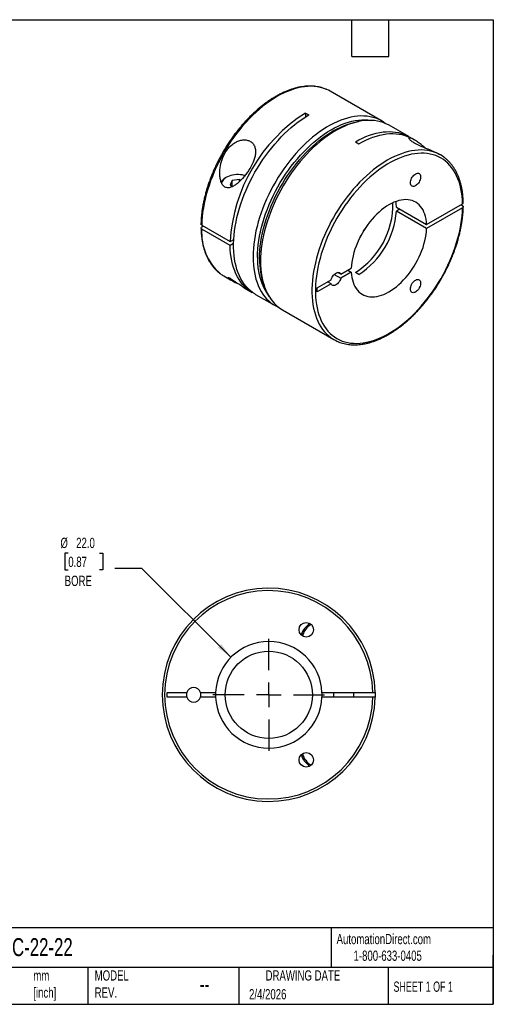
# Model space of a CAD drawing. Header units: millimetres. Extents: x 6 to 273, y 6 to 210.
# Tile 2 of 2: x 175 to 273, y 6 to 210. Entities that reach past the tile are written whole.
import ezdxf

# ---------------------------------------------------------------- set-up
doc = ezdxf.new("R2010")
doc.units = ezdxf.units.MM
doc.linetypes.add('SLD-Center', pattern=[19.05, 15.24, -1.27, 1.27, -1.27])
doc.linetypes.add('SLD-Solid', pattern=[0])
doc.layers.add('CENTER', color=40, linetype='SLD-Center')
doc.layers.add('DIMENSIONS', color=140, linetype='SLD-Solid', lineweight=25)
doc.layers.add('TEXT', color=140, linetype='SLD-Solid', lineweight=25)
doc.styles.add('SLDTEXTSTYLE0', font='TXT', dxfattribs={"width": 0.7})
doc.styles.add('SLDTEXTSTYLE1', font='TXT', dxfattribs={"width": 0.65})
doc.dimstyles.new('SLDDIMSTYLE2', dxfattribs={"dimtxt": 2.158008, "dimasz": 3.302, "dimexe": 0, "dimexo": 0.0625, "dimgap": 0.539502, "dimtad": 0, "dimtih": 1, "dimtoh": 1, "dimdec": 1, "dimrnd": 1e-09, "dimzin": 4, "dimdsep": 46, "dimtxsty": 'SLDTEXTSTYLE0', "dimsah": 1, "dimcen": 0, "dimadec": 0, "dimazin": 1, "dimtfac": 1, "dimtdec": 1, "dimtofl": 0, "dimtmove": 0, "dimatfit": 3, "dimfxl": 0, "dimfrac": 2, "dimtolj": 1, "dimtzin": 12, "dimarcsym": 0})

# ---------------------------------------------------------------- blocks, each defined once
blk = doc.blocks.new('_D_2')
at = {"layer": 'DIMENSIONS'}
for p, q in [((185.28, 99.42), (184.56, 99.42)), ((184.56, 99.42), (184.56, 95.99)), ((191.7, 99.42), (192.42, 99.42)), ((192.42, 99.42), (192.42, 95.99)), ((184.56, 95.99), (185.28, 95.99)), ((192.42, 95.99), (191.7, 95.99)), ((200.47, 96.28), (194.91, 96.28)), ((218.88, 77.98), (200.47, 96.28))]:
    blk.add_line(p, q, dxfattribs=at)
blk.add_solid([(218.88, 77.98), (216.9, 80.66), (216.18, 79.94)], dxfattribs=at)
at = {"layer": 'DIMENSIONS', "char_height": 2.117, "attachment_point": 1, "style": 'SLDTEXTSTYLE0'}
for s, insert in [('%%c', (183.66, 102.63)), ('22.0', (186.91, 102.63)), ('0.87', (185.28, 98.72)), ('BORE', (184.54, 94.8))]:
    blk.add_mtext(s, dxfattribs=dict(at, insert=insert))
blk = doc.blocks.new('SW_CENTERMARKSYMBOL_0')
at = {"layer": 'CENTER', "color": 0}
for p, q in [((0, 5.08), (0, 11.54)), ((0, 0), (0, 2.54)), ((-5.08, 0), (-11.54, 0)), ((0, 0), (-2.54, 0)), ((0, 0), (0, -2.54)), ((0, 0), (2.54, 0)), ((5.08, 0), (11.54, 0)), ((0, -5.08), (0, -11.54))]:
    blk.add_line(p, q, dxfattribs=at)

msp = doc.modelspace()

# ---------------------------------------------------------------- linework, layer by layer
for p, q in [((249.99, 188.65), (239.38, 194.77)), ((234.25, 190.29), (234.96, 189.89)), ((234.25, 190.29), (234.25, 189.46)), ((255.57, 185.42), (251.54, 187.75)), ((256.71, 184.77), (256.28, 185.02)), ((244.57, 184.33), (245.28, 183.93)), ((262.15, 181.63), (261.94, 181.75)), ((217.92, 177.03), (217.77, 176.94)), ((219.11, 176.34), (218.69, 175.44)), ((218.69, 175.44), (219.23, 175.13)), ((220.67, 176.58), (219.11, 176.34)), ((219.11, 175.2), (219.11, 176.34)), ((220.67, 176.58), (220.92, 176.44)), ((220.67, 176.2), (220.67, 176.58)), ((253.05, 170.86), (259.27, 167.26)), ((259.27, 167.26), (266.7, 171.55)), ((266.7, 170.74), (259.27, 166.45)), ((266.7, 171.14), (266.35, 171.35)), ((253.76, 170.45), (253.05, 170.04)), ((259.27, 166.45), (253.05, 170.04)), ((212.83, 167.15), (218.7, 163.76)), ((213.18, 166.94), (212.83, 166.74)), ((218.7, 162.94), (212.83, 166.33)), ((218.7, 163.76), (219.44, 164.19)), ((219.4, 163.35), (218.7, 162.94)), ((217.38, 156.67), (218.8, 155.84)), ((240.19, 156.99), (241.54, 156.21)), ((241.54, 157.03), (240.9, 157.4)), ((241.54, 157.03), (243.73, 158.29)), ((243.73, 157.48), (241.54, 156.21)), ((243.03, 157.88), (243.73, 157.48)), ((245.28, 156.98), (244.57, 157.39)), ((236.65, 154.21), (239.54, 155.87)), ((239.54, 155.06), (236.65, 153.39)), ((239.54, 155.06), (238.84, 155.47)), ((221.62, 154.22), (223.25, 153.28)), ((223.96, 152.87), (227.99, 150.54)), ((236.65, 153.39), (236.65, 154.21)), ((229.54, 149.64), (240.15, 143.52)), ((205.68, 70.72), (209.76, 70.72)), ((205.68, 69.72), (205.68, 70.72)), ((209.76, 69.72), (205.68, 69.72)), ((212.59, 70.72), (215.69, 70.72)), ((215.69, 69.72), (212.59, 69.72)), ((237.67, 70.72), (248.17, 70.72)), ((248.17, 69.72), (237.67, 69.72)), ((240.08, 70.72), (240.08, 69.72)), ((244.28, 69.72), (244.28, 70.72)), ((248.67, 70.72), (248.67, 69.72))]:
    msp.add_line(p, q)
at = {"flags": 128}
for points in [[(238.65, 195.14), (238.44, 195.23), (237.87, 195.43), (237.28, 195.59), (236.68, 195.7), (236.05, 195.78), (235.41, 195.8), (234.75, 195.78), (234.08, 195.72), (233.39, 195.62), (232.7, 195.47), (231.99, 195.28), (231.28, 195.04), (230.56, 194.76), (229.83, 194.44), (229.1, 194.08), (228.38, 193.68), (227.65, 193.24), (226.92, 192.76), (226.19, 192.24), (225.47, 191.69), (224.76, 191.1), (224.06, 190.48), (223.36, 189.82), (222.67, 189.14), (222, 188.42), (221.34, 187.68), (220.7, 186.91), (220.08, 186.11), (219.47, 185.3), (218.88, 184.46), (218.31, 183.6), (217.77, 182.73), (217.25, 181.84), (216.75, 180.93), (216.28, 180.02), (215.83, 179.09), (215.42, 178.16), (215.03, 177.22), (214.67, 176.28), (214.34, 175.34), (214.04, 174.4), (213.77, 173.46), (213.54, 172.53), (213.34, 171.6), (213.17, 170.69), (213.03, 169.78), (212.93, 168.89), (212.86, 168.01), (212.83, 167.15)], [(239.38, 194.77), (238.99, 194.98), (238.65, 195.14)], [(223.96, 152.87), (223.83, 152.95), (223.33, 153.27), (222.86, 153.64), (222.41, 154.06), (222, 154.5), (221.61, 154.99), (221.25, 155.52), (220.92, 156.08), (220.62, 156.67), (220.35, 157.3), (220.12, 157.97), (219.92, 158.66), (219.75, 159.38), (219.61, 160.13), (219.51, 160.9), (219.44, 161.7), (219.4, 162.52), (219.4, 163.37), (219.44, 164.23), (219.51, 165.1), (219.61, 166), (219.75, 166.9), (219.92, 167.82), (220.12, 168.75), (220.35, 169.68), (220.62, 170.62), (220.92, 171.56), (221.25, 172.5), (221.61, 173.44), (222, 174.38), (222.41, 175.31), (222.86, 176.23), (223.33, 177.15), (223.83, 178.05), (224.35, 178.94), (224.9, 179.82), (225.46, 180.67), (226.05, 181.51), (226.66, 182.33), (227.28, 183.12), (227.93, 183.89), (228.59, 184.63), (229.26, 185.35), (229.94, 186.03), (230.64, 186.69), (231.34, 187.31), (232.06, 187.9), (232.78, 188.45), (233.5, 188.97), (234.23, 189.45), (234.96, 189.89)], [(250.74, 188.15), (250.37, 188.41), (249.86, 188.72), (249.32, 188.99), (248.77, 189.21), (248.19, 189.39), (247.59, 189.53), (246.98, 189.62), (246.34, 189.67), (245.69, 189.68), (245.02, 189.64), (244.35, 189.55), (243.66, 189.43), (242.95, 189.26), (242.25, 189.04), (241.53, 188.79), (240.81, 188.49), (240.08, 188.15), (239.35, 187.77), (238.62, 187.34), (237.89, 186.88), (237.17, 186.39), (236.45, 185.85), (235.73, 185.28), (235.02, 184.68), (234.32, 184.04), (233.63, 183.37), (232.95, 182.67), (232.28, 181.94), (231.63, 181.18), (231, 180.4), (230.38, 179.59), (229.78, 178.77), (229.21, 177.92), (228.65, 177.05), (228.12, 176.17), (227.61, 175.27), (227.12, 174.36), (226.66, 173.45), (226.23, 172.52), (225.83, 171.58), (225.45, 170.64), (225.11, 169.7), (224.8, 168.76), (224.51, 167.82), (224.26, 166.89), (224.04, 165.96), (223.86, 165.03), (223.7, 164.12), (223.58, 163.22), (223.5, 162.34), (223.45, 161.47), (223.43, 160.62), (223.45, 159.78), (223.5, 158.97), (223.58, 158.19), (223.7, 157.42), (223.86, 156.69), (224.04, 155.98), (224.26, 155.3), (224.51, 154.66), (224.8, 154.05), (225.11, 153.47), (225.45, 152.92), (225.83, 152.42), (226.23, 151.95), (226.66, 151.52), (227.12, 151.13), (227.61, 150.78), (228.12, 150.47), (228.65, 150.2), (228.79, 150.14)], [(224.35, 160.49), (224.37, 161.34), (224.42, 162.2), (224.51, 163.08), (224.63, 163.97), (224.78, 164.88), (224.97, 165.79), (225.19, 166.72), (225.44, 167.65), (225.72, 168.58), (226.04, 169.51), (226.39, 170.45), (226.76, 171.38), (227.17, 172.3), (227.6, 173.22), (228.06, 174.13), (228.55, 175.03), (229.06, 175.92), (229.6, 176.79), (230.16, 177.64), (230.73, 178.48), (231.33, 179.29), (231.95, 180.08), (232.59, 180.85), (233.24, 181.59), (233.9, 182.31), (234.58, 182.99), (235.27, 183.64), (235.97, 184.26), (236.68, 184.85), (237.39, 185.4), (238.11, 185.91), (238.83, 186.39), (239.55, 186.82), (240.28, 187.22), (241, 187.58), (241.72, 187.9), (242.43, 188.17), (243.14, 188.4), (243.84, 188.59), (244.53, 188.73), (245.2, 188.83), (245.87, 188.88), (246.52, 188.89), (247.15, 188.86), (247.77, 188.78), (247.81, 188.78)], [(224.77, 160.25), (224.79, 161.09), (224.84, 161.96), (224.93, 162.84), (225.05, 163.73), (225.2, 164.63), (225.39, 165.55), (225.61, 166.47), (225.86, 167.4), (226.15, 168.33), (226.46, 169.27), (226.81, 170.2), (227.19, 171.13), (227.59, 172.06), (228.03, 172.98), (228.49, 173.89), (228.97, 174.79), (229.49, 175.67), (230.02, 176.54), (230.58, 177.4), (231.16, 178.23), (231.76, 179.05), (232.38, 179.84), (233.01, 180.61), (233.66, 181.35), (234.33, 182.06), (235.01, 182.74), (235.69, 183.4), (236.39, 184.02), (237.1, 184.6), (237.81, 185.15), (238.53, 185.67), (239.25, 186.14), (239.98, 186.58), (240.7, 186.98), (241.42, 187.33), (242.14, 187.65), (242.85, 187.92), (243.56, 188.15), (244.26, 188.34), (244.95, 188.48), (245.2, 188.53)], [(251.54, 187.75), (251.41, 187.82), (250.88, 188.09), (250.32, 188.31), (249.75, 188.49), (249.15, 188.63), (248.53, 188.72), (247.9, 188.77), (247.25, 188.78), (246.58, 188.74), (245.9, 188.66), (245.21, 188.53), (244.51, 188.36), (243.8, 188.14), (243.08, 187.89), (242.36, 187.59), (241.64, 187.25), (240.91, 186.87), (240.18, 186.45), (239.45, 185.99), (238.72, 185.49), (238, 184.95), (237.28, 184.38), (236.58, 183.78), (235.87, 183.14), (235.18, 182.47), (234.51, 181.77), (233.84, 181.04), (233.19, 180.28), (232.56, 179.5), (231.94, 178.7), (231.34, 177.87), (230.76, 177.02), (230.21, 176.16), (229.67, 175.27), (229.16, 174.38), (228.68, 173.47), (228.22, 172.55), (227.79, 171.62), (227.38, 170.68), (227.01, 169.75), (226.67, 168.8), (226.35, 167.86), (226.07, 166.92), (225.82, 165.99), (225.6, 165.06), (225.41, 164.14), (225.26, 163.22), (225.14, 162.32), (225.06, 161.44), (225, 160.57), (224.99, 159.72), (225, 158.89), (225.06, 158.07), (225.14, 157.29), (225.26, 156.53), (225.41, 155.79), (225.6, 155.08), (225.82, 154.41), (226.07, 153.76), (226.35, 153.15), (226.67, 152.57), (227.01, 152.03), (227.38, 151.52), (227.79, 151.05), (228.22, 150.62), (228.68, 150.23), (229.16, 149.88), (229.54, 149.64)], [(244.57, 184.33), (245.3, 184.74), (246.03, 185.1), (246.75, 185.42), (247.47, 185.69), (248.19, 185.93), (248.89, 186.12), (249.59, 186.27), (250.27, 186.38), (250.95, 186.44), (251.6, 186.45), (252.25, 186.43), (252.87, 186.36), (253.48, 186.24), (254.07, 186.08), (254.63, 185.88), (255.18, 185.64), (255.7, 185.35), (255.92, 185.21)], [(245.28, 183.93), (246.01, 184.33), (246.74, 184.69), (247.46, 185.01), (248.18, 185.29), (248.9, 185.52), (249.6, 185.71), (250.3, 185.86), (250.98, 185.97), (251.66, 186.03), (252.31, 186.05), (252.96, 186.02), (253.58, 185.95), (254.19, 185.83), (254.78, 185.67), (255.35, 185.47), (255.89, 185.22), (256.28, 185.02)], [(261.37, 182.02), (261.22, 182.08), (260.65, 182.28), (260.06, 182.44), (259.45, 182.56), (258.83, 182.63), (258.19, 182.66), (257.53, 182.64), (256.86, 182.58), (256.17, 182.48), (255.48, 182.33), (254.77, 182.14), (254.06, 181.9), (253.34, 181.62), (252.61, 181.3), (251.88, 180.94), (251.16, 180.54), (250.43, 180.1), (249.7, 179.62), (248.97, 179.11), (248.25, 178.55), (247.54, 177.96), (246.84, 177.34), (246.14, 176.69), (245.45, 176), (244.78, 175.29), (244.12, 174.55), (243.48, 173.78), (242.85, 172.98), (242.25, 172.17), (241.66, 171.33), (241.09, 170.47), (240.55, 169.6), (240.02, 168.71), (239.53, 167.8), (239.05, 166.89), (238.61, 165.96), (238.19, 165.03), (237.8, 164.09), (237.44, 163.15), (237.11, 162.21), (236.81, 161.27), (236.55, 160.33), (236.31, 159.4), (236.11, 158.47), (235.94, 157.56), (235.8, 156.65), (235.7, 155.76), (235.63, 154.88), (235.6, 154.02), (235.6, 153.18), (235.63, 152.35), (235.7, 151.55), (235.8, 150.78), (235.94, 150.03), (236.11, 149.31), (236.31, 148.62), (236.55, 147.95), (236.81, 147.33), (237.11, 146.73), (237.44, 146.17), (237.8, 145.64), (238.19, 145.16), (238.61, 144.71), (239.05, 144.3), (239.43, 144)], [(266.7, 171.55), (266.67, 172.37), (266.6, 173.16), (266.5, 173.93), (266.36, 174.67), (266.19, 175.38), (265.99, 176.07), (265.75, 176.72), (265.48, 177.34), (265.18, 177.93), (264.85, 178.48), (264.49, 179), (264.1, 179.47), (263.68, 179.91), (263.23, 180.31), (262.76, 180.67), (262.26, 180.99), (261.73, 181.26), (261.19, 181.49), (260.62, 181.68), (260.03, 181.83), (259.42, 181.93), (258.79, 181.98), (258.15, 182), (257.49, 181.96), (256.82, 181.89), (256.14, 181.77), (255.44, 181.6), (254.74, 181.39), (254.03, 181.14), (253.31, 180.85), (252.59, 180.51), (251.87, 180.13), (251.15, 179.71), (250.42, 179.26), (249.7, 178.76), (248.99, 178.23), (248.28, 177.66), (247.57, 177.06), (246.88, 176.42), (246.19, 175.76), (245.52, 175.06), (244.86, 174.33), (244.22, 173.58), (243.59, 172.8), (242.98, 171.99), (242.39, 171.17), (241.83, 170.32), (241.28, 169.46), (240.75, 168.58), (240.26, 167.69), (239.78, 166.78), (239.33, 165.87), (238.91, 164.94), (238.52, 164.02), (238.16, 163.08), (237.83, 162.15), (237.53, 161.21), (237.26, 160.28), (237.02, 159.36), (236.82, 158.44), (236.65, 157.53), (236.51, 156.63), (236.41, 155.74), (236.34, 154.87), (236.3, 154.01), (236.3, 153.18), (236.34, 152.36), (236.41, 151.57), (236.51, 150.8), (236.65, 150.06), (236.82, 149.35), (237.02, 148.66), (237.26, 148.01), (237.53, 147.39), (237.83, 146.8), (238.16, 146.25), (238.52, 145.74), (238.91, 145.26), (239.33, 144.82), (239.78, 144.42), (240.26, 144.07), (240.75, 143.75), (241.28, 143.48), (241.83, 143.24), (242.39, 143.06), (242.98, 142.91), (243.59, 142.81), (244.22, 142.76), (244.86, 142.74), (245.52, 142.78), (246.19, 142.86), (246.88, 142.98), (247.57, 143.14), (248.28, 143.35), (248.99, 143.6), (249.7, 143.9), (250.42, 144.24), (251.15, 144.61), (251.87, 145.03), (252.59, 145.49), (253.31, 145.98), (254.03, 146.52), (254.74, 147.09), (255.44, 147.69), (256.14, 148.33), (256.82, 148.99), (257.49, 149.69), (258.15, 150.42), (258.79, 151.17), (259.42, 151.95), (260.03, 152.76), (260.62, 153.58), (261.19, 154.43), (261.73, 155.29), (262.26, 156.17), (262.76, 157.06), (263.23, 157.97), (263.68, 158.88), (264.1, 159.81), (264.49, 160.74), (264.85, 161.67), (265.18, 162.6), (265.48, 163.54), (265.75, 164.47), (265.99, 165.39), (266.19, 166.31), (266.36, 167.22), (266.5, 168.12), (266.6, 169.01), (266.67, 169.88), (266.7, 170.74)], [(221.75, 177.38), (221.58, 177.42), (221.2, 177.5), (220.81, 177.56), (220.4, 177.58), (220, 177.58), (219.59, 177.55), (219.2, 177.49), (218.82, 177.4), (218.47, 177.28), (218.14, 177.14), (217.84, 176.98), (217.59, 176.8), (217.37, 176.61), (217.19, 176.39), (217.06, 176.17), (216.98, 175.94), (216.95, 175.78)], [(255.92, 175.88), (255.94, 176.11), (255.99, 176.35), (256.07, 176.6), (256.18, 176.84), (256.32, 177.07), (256.48, 177.28), (256.66, 177.47), (256.84, 177.63), (257.03, 177.75), (257.22, 177.83), (257.4, 177.86), (257.57, 177.85), (257.72, 177.8), (257.84, 177.71), (257.94, 177.58), (258.01, 177.41), (258.04, 177.21), (258.04, 176.99), (258.01, 176.76), (257.94, 176.52), (257.84, 176.27), (257.72, 176.03), (257.57, 175.81), (257.4, 175.61), (257.22, 175.44), (257.03, 175.3), (256.84, 175.2), (256.66, 175.14), (256.48, 175.13), (256.32, 175.16), (256.18, 175.23), (256.07, 175.34), (255.99, 175.49), (255.94, 175.67), (255.92, 175.88)], [(259.27, 167.26), (259.23, 167.83), (259.16, 168.38), (259.05, 168.9), (258.91, 169.39), (258.73, 169.85), (258.53, 170.28), (258.29, 170.67), (258.03, 171.03), (257.73, 171.35), (257.41, 171.63), (257.06, 171.86), (256.69, 172.06), (256.29, 172.21), (255.87, 172.32), (255.44, 172.39), (254.99, 172.41), (254.52, 172.39), (254.04, 172.33), (253.54, 172.22), (253.04, 172.06), (252.53, 171.87), (252.02, 171.63), (251.5, 171.35), (250.99, 171.04), (250.47, 170.68), (249.97, 170.29), (249.46, 169.86), (248.97, 169.4), (248.49, 168.91), (248.02, 168.39), (247.57, 167.85), (247.13, 167.28), (246.71, 166.68), (246.32, 166.07), (245.95, 165.45), (245.6, 164.81), (245.28, 164.16), (244.98, 163.5), (244.71, 162.83), (244.48, 162.17), (244.27, 161.5), (244.1, 160.84), (243.96, 160.19), (243.85, 159.54), (243.77, 158.91), (243.73, 158.29)], [(243.73, 157.48), (243.77, 156.91), (243.85, 156.36), (243.96, 155.84), (244.1, 155.35), (244.27, 154.89), (244.48, 154.46), (244.71, 154.07), (244.98, 153.71), (245.28, 153.39), (245.6, 153.12), (245.95, 152.88), (246.32, 152.68), (246.71, 152.53), (247.13, 152.42), (247.57, 152.35), (248.02, 152.33), (248.49, 152.35), (248.97, 152.42), (249.46, 152.53), (249.97, 152.68), (250.47, 152.87), (250.99, 153.11), (251.5, 153.39), (252.02, 153.71), (252.53, 154.06), (253.04, 154.45), (253.54, 154.88), (254.04, 155.34), (254.52, 155.83), (254.99, 156.35), (255.44, 156.9), (255.87, 157.47), (256.29, 158.06), (256.69, 158.67), (257.06, 159.29), (257.41, 159.93), (257.73, 160.59), (258.03, 161.24), (258.29, 161.91), (258.53, 162.57), (258.73, 163.24), (258.91, 163.9), (259.05, 164.55), (259.16, 165.2), (259.23, 165.83), (259.27, 166.45)], [(223.61, 153.08), (223.12, 153.36), (222.62, 153.69), (222.15, 154.06), (221.7, 154.47), (221.29, 154.92), (220.9, 155.41), (220.54, 155.93), (220.21, 156.49), (219.91, 157.09), (219.64, 157.72), (219.41, 158.38), (219.21, 159.07), (219.04, 159.8), (218.9, 160.55), (218.8, 161.32), (218.73, 162.12), (218.7, 162.94)], [(239.54, 155.87), (239.63, 156.13), (239.74, 156.39), (239.89, 156.63), (240.06, 156.85), (240.25, 157.05), (240.44, 157.2), (240.64, 157.32), (240.84, 157.39), (241.03, 157.41), (241.2, 157.39), (241.34, 157.31), (241.46, 157.19), (241.54, 157.03)], [(241.54, 156.21), (241.46, 155.95), (241.34, 155.7), (241.2, 155.45), (241.03, 155.23), (240.84, 155.04), (240.64, 154.88), (240.44, 154.77), (240.25, 154.7), (240.06, 154.67), (239.89, 154.7), (239.74, 154.78), (239.63, 154.9), (239.54, 155.06)], [(255.92, 153.96), (255.94, 154.19), (255.99, 154.43), (256.07, 154.68), (256.18, 154.92), (256.32, 155.15), (256.48, 155.36), (256.66, 155.55), (256.84, 155.7), (257.03, 155.82), (257.22, 155.9), (257.4, 155.94), (257.57, 155.93), (257.72, 155.88), (257.84, 155.79), (257.94, 155.66), (258.01, 155.49), (258.04, 155.29), (258.04, 155.07), (258.01, 154.84), (257.94, 154.59), (257.84, 154.35), (257.72, 154.11), (257.57, 153.89), (257.4, 153.69), (257.22, 153.52), (257.03, 153.38), (256.84, 153.28), (256.66, 153.22), (256.48, 153.2), (256.32, 153.23), (256.18, 153.31), (256.07, 153.42), (255.99, 153.57), (255.94, 153.75), (255.92, 153.96)]]:
    msp.add_lwpolyline(points, dxfattribs=at)
for centre, radius in [((234.43, 83.64), 1.5), ((226.68, 70.22), 9), ((234.43, 56.8), 1.5)]:
    msp.add_circle(centre, radius)
for centre, radius, start, end in [((252.52, 161.76), 33.88, 122.6339, 176.6142), ((258.47, 175.26), 7.36, 53.7203, 66.7792), ((218.75, 175.07), 2.11, 117.402, 153.0656), ((235.82, 171.37), 16.49, 302.0496, 1.3941), ((244.55, 170.54), 8.51, 2.1005, 10.0045), ((236.12, 171.27), 16.98, 302.6603, 355.8353), ((224.03, 165.61), 11.22, 176.3144, 229.2858), ((229.57, 175.03), 19.02, 327.1521, 332.8533), ((236.91, 159.83), 12.57, 176.9758, 216.4365), ((239.9, 159.97), 15.13, 178.9429, 200.1942), ((221.06, 163.04), 7.36, 233.7211, 239.9963), ((243.83, 149.89), 7.36, 233.2621, 246.404), ((226.68, 70.22), 22, 1.3023, 358.6977), ((226.68, 70.22), 21.5, 1.3326, 358.6674), ((237.64, 81.18), 4.5, 123.2115, 161.7885), ((237.64, 81.18), 4.2, 121.647, 163.353), ((226.68, 70.22), 11, 2.6053, 177.3947), ((211.18, 70.22), 1.5, 19.4712, 160.5288), ((211.18, 70.22), 1.5, 160.5288, 199.4712), ((211.18, 70.22), 1.5, 199.4712, 340.5288), ((211.18, 70.22), 1.5, 340.5288, 19.4712), ((226.68, 70.22), 11, 177.3947, 182.6053), ((226.68, 70.22), 11, 182.6053, 357.3947), ((226.68, 70.22), 11, 357.3947, 2.6053), ((237.64, 59.26), 4.5, 198.2115, 236.7885), ((237.64, 59.26), 4.2, 196.647, 238.353)]:
    msp.add_arc(centre, radius, start, end)
for points, knots in [([(238.61, 195.15), (238.55, 195.18), (238.31, 195.29), (237.88, 195.44), (237.31, 195.61), (236.73, 195.73), (236.12, 195.81), (235.51, 195.85), (234.88, 195.85), (234.23, 195.81), (233.58, 195.73), (232.91, 195.61), (232.24, 195.45), (231.55, 195.25), (230.87, 195.01), (230.17, 194.74), (229.47, 194.42), (228.78, 194.07), (228.08, 193.68), (227.38, 193.26), (226.68, 192.8), (225.99, 192.31), (225.3, 191.78), (224.62, 191.23), (223.95, 190.64), (223.29, 190.02), (222.63, 189.38), (221.99, 188.7), (221.36, 188.01), (220.74, 187.29), (220.14, 186.54), (219.56, 185.78), (218.99, 184.99), (218.44, 184.19), (217.91, 183.37), (217.4, 182.54), (216.92, 181.69), (216.45, 180.83), (216.01, 179.96), (215.59, 179.08), (215.2, 178.2), (214.83, 177.31), (214.49, 176.41), (214.18, 175.52), (213.9, 174.63), (213.64, 173.73), (213.41, 172.85), (213.22, 171.96), (213.05, 171.09), (212.91, 170.22), (212.81, 169.37), (212.73, 168.52), (212.69, 167.85), (212.68, 167.47), (212.68, 167.35)], [0, 0, 0, 0, 0.006951, 0.026265, 0.045603, 0.064976, 0.084393, 0.10386, 0.123378, 0.142948, 0.162564, 0.182221, 0.201913, 0.221633, 0.241374, 0.261131, 0.280898, 0.300672, 0.320448, 0.340225, 0.359999, 0.37977, 0.399536, 0.419298, 0.439056, 0.458808, 0.478556, 0.498299, 0.518038, 0.537773, 0.557505, 0.577234, 0.596961, 0.616686, 0.63641, 0.656133, 0.675855, 0.695578, 0.715301, 0.735026, 0.754752, 0.77448, 0.794211, 0.813945, 0.833682, 0.853424, 0.873171, 0.892922, 0.912679, 0.932442, 0.95221, 0.971984, 0.991764, 1, 1, 1, 1]), ([(256.67, 184.79), (256.56, 184.85), (256.34, 184.97), (256.04, 185.1), (255.78, 185.18), (255.62, 185.18), (255.57, 185.11), (255.6, 185.02), (255.7, 184.88), (255.86, 184.72), (256.1, 184.54), (256.41, 184.34), (256.79, 184.11), (257.25, 183.87), (257.78, 183.61), (258.36, 183.35), (258.94, 183.1), (259.54, 182.85), (260.15, 182.6), (260.79, 182.32), (261.4, 182.04), (261.78, 181.85), (261.93, 181.75), (261.94, 181.75)], [0, 0, 0, 0, 0.0497521, 0.1000478, 0.161015, 0.2235856, 0.2667824, 0.3108735, 0.3504602, 0.3909831, 0.4296907, 0.4694593, 0.510419, 0.5527232, 0.5989212, 0.6468867, 0.6930251, 0.7404931, 0.7962735, 0.8536183, 0.9249711, 0.9982462, 1, 1, 1, 1]), ([(217.63, 175.02), (217.74, 174.96), (217.85, 174.91), (218.09, 174.86), (218.21, 174.85), (218.56, 174.87), (218.8, 174.93), (219.26, 175.13), (219.49, 175.26), (219.93, 175.55), (220.14, 175.72), (220.76, 176.26), (221.16, 176.68), (221.73, 177.34), (221.91, 177.57), (222.26, 178.05), (222.43, 178.3), (222.92, 179.06), (223.2, 179.58), (223.55, 180.41), (223.65, 180.68), (223.82, 181.24), (223.88, 181.52), (223.95, 182.07), (223.96, 182.34), (223.92, 182.86), (223.86, 183.11), (223.73, 183.46), (223.68, 183.57), (223.56, 183.78), (223.49, 183.88), (223.26, 184.16), (223.07, 184.31), (222.75, 184.5), (222.64, 184.55), (222.4, 184.64), (222.27, 184.67), (221.89, 184.75), (221.62, 184.76), (221.21, 184.72), (221.07, 184.7), (220.79, 184.64), (220.66, 184.6), (220.25, 184.47), (219.98, 184.34), (219.47, 184.05), (219.23, 183.87), (218.77, 183.49), (218.56, 183.27), (218.17, 182.82), (217.99, 182.58), (217.66, 182.08), (217.51, 181.81), (217.12, 181.01), (216.92, 180.44), (216.64, 179.27), (216.56, 178.68), (216.54, 177.8), (216.56, 177.5), (216.62, 176.91), (216.67, 176.62), (216.83, 176.07), (216.94, 175.8), (217.16, 175.45), (217.24, 175.35), (217.43, 175.16), (217.52, 175.08), (217.63, 175.02)], [0, 0, 0, 0, 0.015625, 0.015625, 0.03125, 0.03125, 0.0625, 0.0625, 0.09375, 0.09375, 0.125, 0.125, 0.1875, 0.1875, 0.21875, 0.21875, 0.25, 0.25, 0.3125, 0.3125, 0.34375, 0.34375, 0.375, 0.375, 0.40625, 0.40625, 0.4375, 0.4375, 0.453125, 0.453125, 0.46875, 0.46875, 0.5, 0.5, 0.515625, 0.515625, 0.53125, 0.53125, 0.5625, 0.5625, 0.578125, 0.578125, 0.59375, 0.59375, 0.625, 0.625, 0.65625, 0.65625, 0.6875, 0.6875, 0.71875, 0.71875, 0.75, 0.75, 0.8125, 0.8125, 0.875, 0.875, 0.90625, 0.90625, 0.9375, 0.9375, 0.96875, 0.96875, 0.984375, 0.984375, 1, 1, 1, 1]), ([(259.05, 183.06), (259.04, 183.06), (258.88, 183.2), (258.58, 183.44), (258.15, 183.78), (257.75, 184.08), (257.37, 184.35), (257, 184.6), (256.78, 184.73), (256.67, 184.79)], [0, 0, 0, 0, 0.004506, 0.174684, 0.34488, 0.50649, 0.668093, 0.83406, 1, 1, 1, 1]), ([(266.85, 171.76), (266.84, 171.9), (266.83, 172.3), (266.79, 172.96), (266.71, 173.72), (266.6, 174.46), (266.46, 175.17), (266.29, 175.86), (266.08, 176.52), (265.85, 177.16), (265.58, 177.77), (265.29, 178.34), (264.97, 178.89), (264.62, 179.4), (264.24, 179.88), (263.84, 180.32), (263.41, 180.72), (263.08, 181.01), (262.89, 181.14), (262.85, 181.16)], [0, 0, 0, 0, 0.033716, 0.097654, 0.161604, 0.225546, 0.289469, 0.353359, 0.417199, 0.480969, 0.544646, 0.608207, 0.671631, 0.734899, 0.797996, 0.860919, 0.923675, 0.986282, 1, 1, 1, 1]), ([(240.92, 143.14), (240.98, 143.11), (241.22, 143), (241.65, 142.85), (242.22, 142.69), (242.8, 142.57), (243.41, 142.49), (244.02, 142.45), (244.65, 142.45), (245.3, 142.48), (245.95, 142.56), (246.62, 142.68), (247.29, 142.84), (247.98, 143.04), (248.67, 143.28), (249.36, 143.56), (250.06, 143.87), (250.75, 144.22), (251.45, 144.61), (252.15, 145.04), (252.85, 145.49), (253.54, 145.99), (254.23, 146.51), (254.91, 147.07), (255.58, 147.66), (256.25, 148.27), (256.9, 148.92), (257.54, 149.59), (258.17, 150.29), (258.79, 151.01), (259.39, 151.75), (259.97, 152.52), (260.54, 153.3), (261.09, 154.1), (261.62, 154.92), (262.13, 155.76), (262.61, 156.61), (263.08, 157.47), (263.52, 158.33), (263.94, 159.21), (264.33, 160.1), (264.7, 160.99), (265.04, 161.88), (265.35, 162.77), (265.63, 163.67), (265.89, 164.56), (266.12, 165.45), (266.31, 166.33), (266.48, 167.21), (266.62, 168.07), (266.72, 168.93), (266.8, 169.77), (266.84, 170.44), (266.85, 170.83), (266.85, 170.94)], [0, 0, 0, 0, 0.006951, 0.026266, 0.045603, 0.064976, 0.084393, 0.10386, 0.123379, 0.142948, 0.162564, 0.182221, 0.201913, 0.221633, 0.241374, 0.261131, 0.280898, 0.300672, 0.320449, 0.340225, 0.359999, 0.37977, 0.399537, 0.419299, 0.439056, 0.458808, 0.478556, 0.498299, 0.518038, 0.537774, 0.557506, 0.577235, 0.596962, 0.616686, 0.63641, 0.656133, 0.675855, 0.695578, 0.715301, 0.735026, 0.754752, 0.77448, 0.794211, 0.813945, 0.833683, 0.853424, 0.873171, 0.892922, 0.912679, 0.932442, 0.95221, 0.971984, 0.991764, 1, 1, 1, 1]), ([(266.7, 171.55), (266.74, 171.58), (266.81, 171.63), (266.85, 171.7), (266.84, 171.75), (266.84, 171.76)], [0, 0, 0, 0, 0.4234874, 0.8469767, 1, 1, 1, 1]), ([(266.7, 171.14), (266.8, 171.09), (266.85, 171.02), (266.85, 170.87), (266.8, 170.79), (266.7, 170.74)], [0, 0, 0, 0, 0.5, 0.5, 1, 1, 1, 1]), ([(212.83, 167.15), (212.79, 167.17), (212.72, 167.22), (212.68, 167.3), (212.69, 167.34), (212.69, 167.36)], [0, 0, 0, 0, 0.4234982, 0.8469948, 1, 1, 1, 1]), ([(212.83, 166.74), (212.74, 166.69), (212.68, 166.61), (212.68, 166.46), (212.74, 166.39), (212.83, 166.33)], [0, 0, 0, 0, 0.5, 0.5, 1, 1, 1, 1]), ([(212.68, 166.54), (212.69, 166.4), (212.7, 165.99), (212.74, 165.33), (212.82, 164.57), (212.93, 163.84), (213.07, 163.12), (213.24, 162.43), (213.45, 161.77), (213.68, 161.13), (213.95, 160.53), (214.24, 159.95), (214.56, 159.41), (214.91, 158.89), (215.29, 158.42), (215.69, 157.97), (216.12, 157.57), (216.45, 157.29), (216.64, 157.15), (216.68, 157.13)], [0, 0, 0, 0, 0.033716, 0.097654, 0.161604, 0.225546, 0.289469, 0.353359, 0.417199, 0.480969, 0.544646, 0.608207, 0.671631, 0.734899, 0.797996, 0.860919, 0.923675, 0.986282, 1, 1, 1, 1]), ([(218.83, 156.06), (218.78, 156.09), (218.67, 156.15), (218.53, 156.22), (218.42, 156.27), (218.33, 156.29), (218.27, 156.3), (218.24, 156.28), (218.28, 156.2), (218.44, 156.07), (218.69, 155.91), (219.01, 155.73), (219.37, 155.54), (219.73, 155.36), (220.03, 155.22), (220.21, 155.14), (220.26, 155.11)], [0, 0, 0, 0, 0.039795, 0.081133, 0.125061, 0.170214, 0.225649, 0.282207, 0.39151, 0.504788, 0.613623, 0.725486, 0.81223, 0.901225, 0.967324, 1, 1, 1, 1]), ([(221.62, 154.22), (221.57, 154.25), (221.41, 154.34), (221.1, 154.54), (220.7, 154.81), (220.31, 155.07), (219.95, 155.32), (219.61, 155.56), (219.29, 155.78), (219.02, 155.95), (218.9, 156.02), (218.83, 156.06)], [0, 0, 0, 0, 0.07909, 0.238489, 0.389056, 0.543429, 0.643198, 0.745301, 0.871846, 0.934724, 1, 1, 1, 1]), ([(248.17, 70.72), (248.3, 70.72), (248.43, 70.72), (248.62, 70.72), (248.67, 70.72), (248.67, 70.72)], [0, 0, 0, 0, 0.5, 0.5, 1, 1, 1, 1]), ([(248.67, 69.72), (248.67, 69.72), (248.62, 69.72), (248.43, 69.72), (248.3, 69.72), (248.17, 69.72)], [0, 0, 0, 0, 0.5, 0.5, 1, 1, 1, 1])]:
    msp.add_open_spline(points, degree=3, knots=knots)
at = {"layer": 'TEXT'}
for p, q in [((6.35, 209.55), (273.05, 209.55)), ((243.84, 201.93), (243.84, 209.55)), ((251.46, 201.93), (251.46, 209.55)), ((273.05, 209.55), (273.05, 6.35)), ((243.84, 201.93), (251.46, 201.93)), ((273.05, 22.13), (6.35, 22.13)), ((239.58, 22.13), (239.58, 13.97)), ((273.05, 6.35), (273.05, 16.51)), ((273.05, 13.97), (6.35, 13.97)), ((189.3, 13.97), (189.3, 6.35)), ((220.47, 13.97), (220.47, 6.35)), ((251.35, 13.97), (251.35, 6.35)), ((6.35, 6.35), (273.05, 6.35))]:
    msp.add_line(p, q, dxfattribs=at)

# ---------------------------------------------------------------- block references
at = {"layer": 'CENTER'}
msp.add_blockref('SW_CENTERMARKSYMBOL_0', (226.68, 70.22), dxfattribs=at)

# ---------------------------------------------------------------- texts
at = {"layer": 'TEXT'}
for s, insert, char_height, attachment_point, style in [('AutomationDirect.com', (240.69, 20.88), 2.1167, 1, 'SLDTEXTSTYLE0'), ('SADS-44C-22-22', (159.21, 20), 3.7042, 1, 'SLDTEXTSTYLE0'), ('1-800-633-0405', (244.19, 17.44), 2.1167, 1, 'SLDTEXTSTYLE0'), ('mm^J[inch]', (178.06, 13.36), 2.117, 1, 'SLDTEXTSTYLE0'), ('MODEL ^JREV.', (190.73, 13.36), 2.1167, 1, 'SLDTEXTSTYLE0'), ('DRAWING DATE', (233.73, 13.36), 2.1167, 2, 'SLDTEXTSTYLE0'), ('--', (212.43, 12.08), 3.175, 1, 'SLDTEXTSTYLE0'), ('SHEET 1 OF 1', (252.44, 11.05), 2.1167, 1, 'SLDTEXTSTYLE1'), ('2/4/2026', (222.61, 9.49), 2.117, 1, 'SLDTEXTSTYLE0')]:
    msp.add_mtext(s, dxfattribs=dict(at, insert=insert, char_height=char_height, attachment_point=attachment_point, style=style))

# ---------------------------------------------------------------- dimensions: what is measured, and where the dimension line sits
at = {"layer": 'DIMENSIONS'}
dim = msp.add_diameter_dim_2p(p1=(234.48, 62.46), p2=(218.88, 77.98), text='<>\\PBORE', dimstyle='SLDDIMSTYLE2', dxfattribs=at)
dim.commit()
dim.dimension.update_dxf_attribs({"geometry": '_D_2', "text_midpoint": (188.49, 97.4), "dimtype": 163})

doc.saveas('drawing.dxf')
